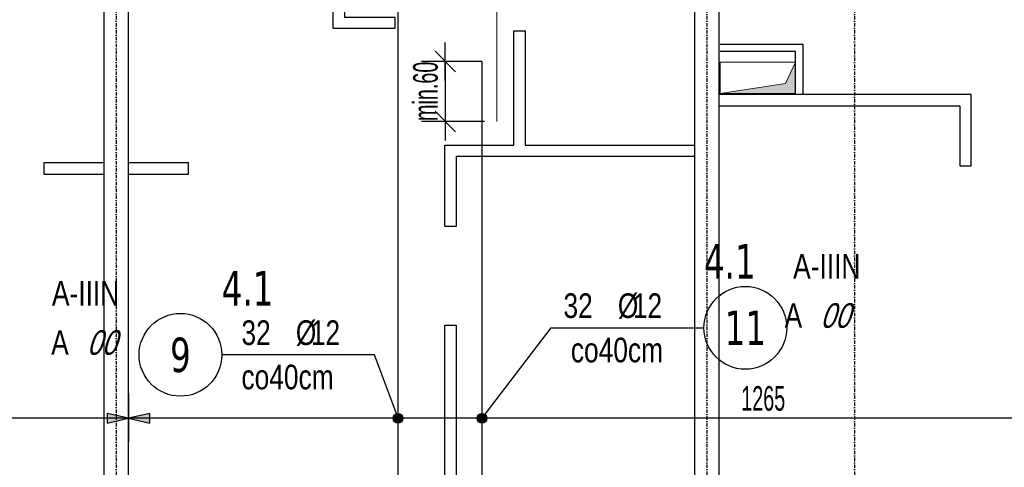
# Model space of a CAD drawing. Header units: millimetres. Extents: x -22500 to -4121, y -19317 to -14831.
# Tile 35 of 70: x -16120 to -15119, y -17555 to -17101. Entities that reach past the tile are written whole.
import ezdxf
from ezdxf.enums import TextEntityAlignment as Align

# ---------------------------------------------------------------- set-up
doc = ezdxf.new("R2010")
doc.units = ezdxf.units.MM
doc.header["$LTSCALE"] = 10
doc.linetypes.add('MO', pattern=[0.7, 0.35, -0.17, 0.01, -0.17])
for name, color, linetype in [('BA_wym', 1, 'Continuous'), ('BD_osm', 1, 'MO'), ('BD_wic', 1, 'Continuous'), ('BD_wig', 3, 'Continuous'), ('BZ_odn', 1, 'Continuous'), ('BZ_opi1', 7, 'Continuous'), ('BZ_opi2', 4, 'Continuous'), ('BZ_P_wid', 3, 'Continuous'), ('BZ_wym', 1, 'Continuous')]:
    doc.layers.add(name, color=color, linetype=linetype)
doc.layers.add('BZ_pom', color=6, linetype='Continuous', plot=False)
doc.layers.add('Nowe_A-Przebicia_Nr_pióra__1', color=7, linetype='Continuous', lineweight=13)
doc.layers.add('Nowe_A-Przebicia_Nr_pióra__102', color=7, linetype='Continuous', lineweight=5, true_color=0xcccccc)
doc.styles.add('BIKTBG', font='tahoma.ttf', dxfattribs={"width": 0.85})
doc.styles.add('BIKTS', font='bikromsw.shx', dxfattribs={"width": 0.8})
doc.styles.add('BIKWYM', font='bikromsw.shx', dxfattribs={"width": 0.6})
doc.dimstyles.new('BA_KR_100_cm', dxfattribs={"dimtxt": 25, "dimasz": 1.666667, "dimexe": 24, "dimexo": 0, "dimgap": 0, "dimtad": 0, "dimdec": 1, "dimrnd": 0.5, "dimzin": 9, "dimdsep": 46, "dimtxsty": 'BIKWYM', "dimblk": 'WYM-KR', "dimcen": 0, "dimdle": 20, "dimclrd": 256, "dimclre": 256, "dimclrt": 2, "dimadec": 0, "dimazin": 0, "dimtfac": 0.033333, "dimtdec": 1, "dimtmove": 0, "dimatfit": 3, "dimldrblk": 'WYM-KR', "dimfxl": 25, "dimfxlon": 1, "dimtvp": 0.8, "dimtolj": 1, "dimarcsym": 0})
doc.dimstyles.new('BZ_KP_100_cm', dxfattribs={"dimtxt": 25, "dimasz": 1.666667, "dimexe": 24, "dimexo": 0, "dimgap": 0, "dimtad": 0, "dimdec": 1, "dimrnd": 0.5, "dimzin": 9, "dimdsep": 46, "dimtxsty": 'BIKWYM', "dimblk": 'WYM-KR', "dimblk1": 'WYM-KP', "dimblk2": 'WYM-KP', "dimsah": 1, "dimcen": 0, "dimdle": 20, "dimclrd": 256, "dimclre": 256, "dimclrt": 7, "dimadec": 0, "dimazin": 0, "dimtfac": 0.033333, "dimtdec": 1, "dimtmove": 0, "dimatfit": 3, "dimldrblk": 'WYM-KP', "dimfxl": 1, "dimtvp": 0.8, "dimtolj": 1, "dimarcsym": 0})
doc.dimstyles.new('BZ_KR_100_cm', dxfattribs={"dimtxt": 25, "dimasz": 1.666667, "dimexe": 24, "dimexo": 0, "dimgap": 0, "dimtad": 0, "dimdec": 1, "dimrnd": 0.5, "dimzin": 9, "dimdsep": 46, "dimtxsty": 'BIKWYM', "dimblk": 'WYM-KR', "dimcen": 0, "dimdle": 20, "dimclrd": 256, "dimclre": 256, "dimclrt": 7, "dimadec": 0, "dimazin": 0, "dimtfac": 0.033333, "dimtdec": 1, "dimtmove": 0, "dimatfit": 3, "dimldrblk": 'WYM-KR', "dimfxl": 1, "dimtvp": 0.8, "dimtolj": 1, "dimarcsym": 0})
doc.dimstyles.new('BZ_ST_100_cm', dxfattribs={"dimtxt": 25, "dimasz": 1.666667, "dimexe": 24, "dimexo": 0, "dimgap": 0, "dimtad": 0, "dimdec": 1, "dimrnd": 0.5, "dimdsep": 46, "dimtxsty": 'BIKWYM', "dimblk": 'WYM-ST', "dimcen": 0, "dimdle": 20, "dimclrd": 256, "dimclre": 256, "dimclrt": 7, "dimadec": 0, "dimazin": 0, "dimtfac": 0.033333, "dimtdec": 1, "dimtix": 1, "dimtmove": 2, "dimatfit": 3, "dimldrblk": 'WYM-ST', "dimfxl": 25, "dimfxlon": 1, "dimtvp": 0.8, "dimtolj": 1, "dimtzin": 0, "dimarcsym": 0})

# ---------------------------------------------------------------- blocks, each defined once
blk = doc.blocks.new('WYM-KR')
at = {"color": 7, "linetype": 'ByBlock'}
blk.add_line((6.24, 6.24), (-6.24, -6.24), dxfattribs=at)
at = {"linetype": 'ByBlock'}
blk.add_line((11.52, 0), (-11.52, 0), dxfattribs=at)
blk = doc.blocks.new('*D315')
at = {"layer": 'BA_wym', "lineweight": -2}
for p, q in [((-14273.1, -15790.3), (-14224.1, -15790.3)), ((-14248.1, -15792), (-14248.1, -17835.6)), ((-14273.1, -17837.3), (-14224.1, -17837.3))]:
    blk.add_line(p, q, dxfattribs=at)
at = {"layer": 'Defpoints', "color": 0}
for p in [(-15409.1, -15790.3), (-14719.1, -17837.3), (-14248.1, -17837.3)]:
    blk.add_point(p, dxfattribs=at)
at = {"layer": 'BA_wym', "lineweight": -2, "xscale": 1.666666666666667, "yscale": 1.666666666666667, "zscale": 1.666666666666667}
for p, rotation in [((-14248.1, -15790.3), 90), ((-14248.1, -17837.3), 270)]:
    blk.add_blockref('WYM-KR', p, dxfattribs=dict(at, rotation=rotation))
at = {"layer": 'BA_wym', "color": 2, "insert": (-14268.1, -16813.8), "char_height": 25, "attachment_point": 5, "rotation": 90, "style": 'BIKWYM'}
blk.add_mtext('\\A1;2047', dxfattribs=at)
blk = doc.blocks.new('*D321')
at = {"layer": 'BA_wym', "lineweight": -2}
for p, q in [((-17495.1, -18202.8), (-17495.1, -18266.8)), ((-14548.1, -18202.8), (-14548.1, -18266.8)), ((-17493.5, -18242.8), (-14549.8, -18242.8))]:
    blk.add_line(p, q, dxfattribs=at)
at = {"layer": 'Defpoints', "color": 0}
for p in [(-17495.1, -16738.8), (-14548.1, -16738.8), (-14548.1, -18242.8)]:
    blk.add_point(p, dxfattribs=at)
at = {"layer": 'BA_wym', "lineweight": -2, "xscale": 1.666666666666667, "yscale": 1.666666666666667, "zscale": 1.666666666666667, "rotation": 180}
blk.add_blockref('WYM-KR', (-17495.1, -18242.8), dxfattribs=at)
at = {"layer": 'BA_wym', "lineweight": -2, "xscale": 1.666666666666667, "yscale": 1.666666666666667, "zscale": 1.666666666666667}
blk.add_blockref('WYM-KR', (-14548.1, -18242.8), dxfattribs=at)
at = {"layer": 'BA_wym', "color": 2, "insert": (-16021.6, -18222.8), "char_height": 25, "attachment_point": 5, "style": 'BIKWYM'}
blk.add_mtext('\\A1;2947', dxfattribs=at)
blk = doc.blocks.new('*D391')
at = {"layer": 'BA_wym', "lineweight": -2}
for p, q in [((-14233.1, -15670.3), (-14184.1, -15670.3)), ((-14208.1, -15672), (-14208.1, -17835.6)), ((-14233.1, -17837.3), (-14184.1, -17837.3))]:
    blk.add_line(p, q, dxfattribs=at)
at = {"layer": 'Defpoints', "color": 0}
for p in [(-15403.1, -15670.3), (-14719.1, -17837.3), (-14208.1, -17837.3)]:
    blk.add_point(p, dxfattribs=at)
at = {"layer": 'BA_wym', "lineweight": -2, "xscale": 1.666666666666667, "yscale": 1.666666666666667, "zscale": 1.666666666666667}
for p, rotation in [((-14208.1, -15670.3), 90), ((-14208.1, -17837.3), 270)]:
    blk.add_blockref('WYM-KR', p, dxfattribs=dict(at, rotation=rotation))
at = {"layer": 'BA_wym', "color": 2, "insert": (-14228.1, -16753.8), "char_height": 25, "attachment_point": 5, "rotation": 90, "style": 'BIKWYM'}
blk.add_mtext('\\A1;2167', dxfattribs=at)
blk = doc.blocks.new('WYM-ST')
blk.add_hatch(color=256).paths.add_polyline_path([(-13, 2.88), (0, 0), (-13, -2.88)])
blk.add_lwpolyline([(0, 0), (-13, 2.88), (-13, -2.88), (0, 0)])
blk = doc.blocks.new('*D422')
at = {"layer": 'BA_wym', "lineweight": -2}
for p, q in [((-16407.1, -17480.4), (-16407.1, -17529.4)), ((-16009.1, -17480.4), (-16009.1, -17529.4)), ((-16010.8, -17505.4), (-16405.5, -17505.4))]:
    blk.add_line(p, q, dxfattribs=at)
at = {"layer": 'Defpoints', "color": 0}
for p in [(-16407.1, -16681.3), (-16009.1, -16706.3), (-16407.1, -17505.4)]:
    blk.add_point(p, dxfattribs=at)
at = {"layer": 'BA_wym', "lineweight": -2, "xscale": 1.666666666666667, "yscale": 1.666666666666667, "zscale": 1.666666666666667, "rotation": 180}
blk.add_blockref('WYM-ST', (-16407.1, -17505.4), dxfattribs=at)
at = {"layer": 'BA_wym', "lineweight": -2, "xscale": 1.666666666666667, "yscale": 1.666666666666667, "zscale": 1.666666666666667}
blk.add_blockref('WYM-ST', (-16009.1, -17505.4), dxfattribs=at)
at = {"layer": 'BA_wym', "color": 7, "insert": (-16208.1, -17485.4), "char_height": 25, "attachment_point": 5, "style": 'BIKWYM'}
blk.add_mtext('\\A1;398', dxfattribs=at)
blk = doc.blocks.new('*D423')
at = {"layer": 'BA_wym', "lineweight": -2}
for p, q in [((-16009.1, -17480.4), (-16009.1, -17529.4)), ((-14744.1, -17480.4), (-14744.1, -17529.4)), ((-14745.8, -17505.4), (-16007.5, -17505.4))]:
    blk.add_line(p, q, dxfattribs=at)
at = {"layer": 'Defpoints', "color": 0}
for p in [(-14744.1, -16588.8), (-16009.1, -16706.3), (-16009.1, -17505.4)]:
    blk.add_point(p, dxfattribs=at)
at = {"layer": 'BA_wym', "lineweight": -2, "xscale": 1.666666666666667, "yscale": 1.666666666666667, "zscale": 1.666666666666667, "rotation": 180}
blk.add_blockref('WYM-ST', (-16009.1, -17505.4), dxfattribs=at)
at = {"layer": 'BA_wym', "lineweight": -2, "xscale": 1.666666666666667, "yscale": 1.666666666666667, "zscale": 1.666666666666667}
blk.add_blockref('WYM-ST', (-14744.1, -17505.4), dxfattribs=at)
at = {"layer": 'BA_wym', "color": 7, "insert": (-15364.3, -17485.4), "char_height": 25, "attachment_point": 5, "style": 'BIKWYM'}
blk.add_mtext('\\A1;1265', dxfattribs=at)
blk = doc.blocks.new('WYM-KP')
blk.add_hatch(color=256).paths.add_polyline_path([(3, 0, 1), (-3, 0, 1)])
blk.add_circle((0, 0), 3)
blk = doc.blocks.new('bik_BlkOpPret', base_point=(1524.5, 7050.3))
at = {"layer": 'BZ_opi1', "style": 'BIKTS', "width": 0.6}
for tag, p in [('SZTUK', (1533.8, 7057.8)), ('PRZEDR_FI', (1554.7, 7057.8)), ('PRZEKROJ', (1563.3, 7057.8)), ('PRZEDR_L', (1533.8, 7024)), ('DLUGOSC', (1568.6, 7024)), ('UWAGA', (1533.8, 6997.8))]:
    blk.add_attdef(tag, p, '', height=18.8, dxfattribs=at)
at = {"layer": 'BZ_opi2', "style": 'BIKTBG', "width": 0.6}
blk.add_attdef('NUMER', text='', height=26.2, dxfattribs=at).set_placement((1620.8, 7050.3), align=Align.MIDDLE_CENTER)
at = {"layer": 'BZ_pom', "width": 0.6}
for tag, p, height, style in [('POZYCJA', (1589.3, 7087.8), 26.2, 'BIKTBG'), ('GATUNEK', (1630.2, 7087.8), 18.8, 'BIKTS'), ('METODA_L', (1639.1, 7050.3), 18.8, 'BIKTS'), ('EURO_KOD', (1663.7, 7050.3), 18.8, 'BIKTS')]:
    blk.add_attdef(tag, p, '', height=height, dxfattribs=dict(at, style=style))
at = {"layer": 'BZ_wym', "width": 0.6}
for tag, p, height, style, flags in [('PRZEDR_NR', (1533.8, 6969.6), 26.2, 'BIKTBG', 1), ('PRZEDR_SZT', (1533.8, 6941.5), 18.8, 'BIKTS', 1), ('TYP_PRETA', (1533.8, 6913.4), 18.8, 'BIKTS', 3), ('EURO_KOD_SEGMENTY', (1567.6, 6885.3), 18.8, 'BIKTS', 3), ('HAK_1', (1533.8, 6857.1), 18.8, 'BIKTS', 3), ('HAK_2', (1533.8, 6829), 18.8, 'BIKTS', 3), ('ID', (1533.8, 6800.9), 18.8, 'BIKTS', 3), ('ID_C', (1533.8, 6772.8), 18.8, 'BIKTS', 3), ('b_atr_0', (1533.8, 6744.6), 18.8, 'BIKTS', 3)]:
    blk.add_attdef(tag, p, '', height=height, dxfattribs=dict(at, style=style, flags=flags))
blk = doc.blocks.new('*D445')
at = {"layer": 'BZ_wym', "lineweight": -2}
for p, q in [((-15650, -17143.3), (-15711.3, -17143.3)), ((-15687.3, -17141.6), (-15687.3, -17140)), ((-15687.3, -17143.3), (-15687.3, -17204.3)), ((-15647.3, -17204.3), (-15711.3, -17204.3)), ((-15687.3, -17206), (-15687.3, -17207.6))]:
    blk.add_line(p, q, dxfattribs=at)
at = {"layer": 'Defpoints', "color": 0}
for p in [(-15650, -17143.3), (-15687.3, -17204.3), (-15635, -17204.3)]:
    blk.add_point(p, dxfattribs=at)
at = {"layer": 'BZ_wym', "lineweight": -2, "xscale": 1.666666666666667, "yscale": 1.666666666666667, "zscale": 1.666666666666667}
for p, rotation in [((-15687.3, -17143.3), 270), ((-15687.3, -17204.3), 90)]:
    blk.add_blockref('WYM-KR', p, dxfattribs=dict(at, rotation=rotation))
at = {"layer": 'BZ_wym', "color": 7, "insert": (-15707.3, -17173.6), "char_height": 25, "attachment_point": 5, "rotation": 90, "style": 'BIKWYM'}
blk.add_mtext('\\A1;min.60', dxfattribs=at)

msp = doc.modelspace()

# ---------------------------------------------------------------- hatches: boundary and pattern name
at = {"layer": 'Nowe_A-Przebicia_Nr_pióra__102', "linetype": 'Continuous', "lineweight": 5, "true_color": 0xcccccc}
msp.add_hatch(color=254, dxfattribs=at).paths.add_polyline_path([(-15408.13, -17175.81), (-15331.63, -17175.81), (-15331.63, -17143.86), (-15341.62, -17165.82)])

# ---------------------------------------------------------------- linework, layer by layer
at = {"layer": 'BD_osm'}
for points in [[(-16021.63, -15130.31), (-16021.63, -18342.76)], [(-15421.63, -15130.31), (-15421.63, -18342.76)], [(-15271.63, -15130.31), (-15271.63, -18342.76)]]:
    msp.add_lwpolyline(points, dxfattribs=at)
at = {"layer": 'BD_wic', "color": 8}
for points in [[(-15789.63, -16916.31), (-15789.63, -17098.31), (-15738.63, -17098.31), (-15738.63, -17109.81), (-15801.13, -17109.81), (-15801.13, -16916.31)], [(-15434.13, -17239.81), (-15676.13, -17239.81), (-15676.13, -17310.81), (-15687.63, -17310.81), (-15687.63, -17228.31), (-15617.63, -17228.31), (-15617.63, -17112.31), (-15606.13, -17112.31), (-15606.13, -17228.31), (-15434.13, -17228.31)], [(-15408.13, -17125.81), (-15324.13, -17125.81), (-15324.13, -17175.81)], [(-15331.63, -17175.81), (-15331.63, -17133.31), (-15408.13, -17133.31)], [(-15409.13, -17188.31), (-15164.63, -17188.31), (-15164.63, -17249.31), (-15153.13, -17249.31), (-15153.13, -17176.81), (-15409.13, -17176.81)], [(-16034.13, -17246.31), (-16095.14, -17246.31), (-16095.14, -17257.81), (-16034.13, -17257.81)], [(-16009.13, -17257.81), (-15948.12, -17257.81), (-15948.12, -17246.31), (-16009.13, -17246.31)], [(-15687.63, -17641.31), (-15687.63, -17410.81), (-15676.13, -17410.81), (-15676.13, -17641.31)]]:
    msp.add_lwpolyline(points, dxfattribs=at)
at = {"layer": 'BD_wig'}
for points in [[(-16034.13, -17641.31), (-16081.63, -17641.31), (-16081.63, -17666.31), (-15961.63, -17666.31), (-15961.63, -17641.31), (-16009.13, -17641.31), (-16009.13, -16916.31), (-15728.63, -16916.31), (-15728.63, -16891.31), (-16244.63, -16891.31), (-16244.63, -16916.31), (-16034.13, -16916.31), (-16034.13, -17641.31)], [(-15471.63, -17666.31), (-15341.63, -17666.31), (-15341.63, -17641.31), (-15409.13, -17641.31), (-15409.13, -16916.31), (-15395.13, -16916.31), (-15395.13, -16891.31), (-15628.63, -16891.31), (-15628.63, -16916.31), (-15434.13, -16916.31), (-15434.13, -17641.31), (-15471.63, -17641.31), (-15471.63, -17666.31)]]:
    msp.add_lwpolyline(points, dxfattribs=at)
at = {"layer": 'BZ_odn'}
for centre in [(-15382.48, -17413.6), (-15956.35, -17440.99)]:
    msp.add_circle(centre, 42, dxfattribs=at)
at = {"layer": 'BZ_P_wid', "color": 3, "const_width": 1.2}
for points in [[(-15634.98, -17204.31), (-15634.98, -16224.31)], [(-15735.3, -16463.31), (-15735.3, -17663.31)], [(-15649.98, -17663.31), (-15649.98, -17143.31)]]:
    msp.add_lwpolyline(points, dxfattribs=at)
at = {"layer": 'Nowe_A-Przebicia_Nr_pióra__1', "color": 7, "linetype": 'Continuous', "lineweight": 13}
for p, q in [((-15331.63, -17143.86), (-15408.13, -17143.86)), ((-15408.13, -17143.86), (-15408.13, -17175.81)), ((-15341.62, -17165.82), (-15331.63, -17143.86)), ((-15331.63, -17175.81), (-15331.63, -17143.86)), ((-15408.13, -17175.81), (-15341.62, -17165.82)), ((-15408.13, -17175.81), (-15331.63, -17175.81))]:
    msp.add_line(p, q, dxfattribs=at)

# ---------------------------------------------------------------- block references
ref = msp.add_blockref('bik_BlkOpPret', (-15579.72, -17413.6))
ref.add_attrib('NUMER', '11', dxfattribs={"layer": 'BZ_opi2', "height": 35, "style": 'BIKTBG', "width": 0.8}).set_placement((-15382.48, -17413.6), align=Align.MIDDLE_CENTER)
ref.add_attrib('POZYCJA', '4.1', (-15424.48, -17363.6), dxfattribs={"layer": 'BZ_pom', "height": 35, "style": 'BIKTBG', "width": 0.8})
ref.add_attrib('SZTUK', '32', (-15567.22, -17403.6), dxfattribs={"layer": 'BZ_opi1', "height": 25, "style": 'BIKTS', "width": 0.8})
ref.add_attrib('GATUNEK', 'A-IIIN', (-15333.9, -17363.6), dxfattribs={"layer": 'BZ_pom', "height": 25, "style": 'BIKTS', "width": 0.8})
ref.add_attrib('PRZEKROJ', '12', (-15496.74, -17403.6), dxfattribs={"layer": 'BZ_opi1', "height": 25, "style": 'BIKTS', "width": 0.8})
ref.add_attrib('UWAGA', 'co40cm', (-15559.72, -17448.6), dxfattribs={"layer": 'BZ_opi1', "height": 25, "style": 'BIKTS', "width": 0.8})
ref.add_attrib('METODA_L', 'A', (-15342.58, -17413.6), dxfattribs={"layer": 'BZ_pom', "height": 25, "style": 'BIKTS', "width": 0.8})
ref.add_attrib('PRZEDR_FI', '%%c', (-15511.98, -17403.6), dxfattribs={"layer": 'BZ_opi1', "height": 25, "style": 'BIKTS', "width": 0.8})
ref.add_attrib('EURO_KOD', '00', (-15306.39, -17413.6), dxfattribs={"layer": 'BZ_pom', "height": 25, "style": 'BIKTS', "oblique": 18, "width": 0.8})
ref = msp.add_blockref('bik_BlkOpPret', (-15759.11, -17440.99))
ref.add_attrib('NUMER', '9', dxfattribs={"layer": 'BZ_opi2', "height": 35, "style": 'BIKTBG', "width": 0.8}).set_placement((-15956.35, -17440.99), align=Align.MIDDLE_CENTER)
ref.add_attrib('POZYCJA', '4.1', (-15914.35, -17390.99), dxfattribs={"layer": 'BZ_pom', "height": 35, "style": 'BIKTBG', "width": 0.8})
ref.add_attrib('SZTUK', '32', (-15894.35, -17430.99), dxfattribs={"layer": 'BZ_opi1', "height": 25, "style": 'BIKTS', "width": 0.8})
ref.add_attrib('GATUNEK', 'A-IIIN', (-16086.84, -17390.99), dxfattribs={"layer": 'BZ_pom', "height": 25, "style": 'BIKTS', "width": 0.8})
ref.add_attrib('PRZEKROJ', '12', (-15823.87, -17430.99), dxfattribs={"layer": 'BZ_opi1', "height": 25, "style": 'BIKTS', "width": 0.8})
ref.add_attrib('UWAGA', 'co40cm', (-15894.35, -17475.99), dxfattribs={"layer": 'BZ_opi1', "height": 25, "style": 'BIKTS', "width": 0.8})
ref.add_attrib('METODA_L', 'A', (-16087.68, -17440.99), dxfattribs={"layer": 'BZ_pom', "height": 25, "style": 'BIKTS', "width": 0.8})
ref.add_attrib('PRZEDR_FI', '%%c', (-15839.11, -17430.99), dxfattribs={"layer": 'BZ_opi1', "height": 25, "style": 'BIKTS', "width": 0.8})
ref.add_attrib('EURO_KOD', '00', (-16051.49, -17440.99), dxfattribs={"layer": 'BZ_pom', "height": 25, "style": 'BIKTS', "oblique": 18, "width": 0.8})

# ---------------------------------------------------------------- dimensions: what is measured, and where the dimension line sits
at = {"layer": 'BA_wym'}
for base, p1, picture, middle in [((-14208.13, -17837.31), (-15403.13, -15670.29), '*D391', (-14228.13, -16753.8)), ((-14248.13, -17837.31), (-15409.13, -15790.31), '*D315', (-14268.13, -16813.81))]:
    dim = msp.add_linear_dim(base=base, p1=p1, p2=(-14719.13, -17837.31), angle=90, dimstyle='BA_KR_100_cm', override={"dimatfit": 1}, dxfattribs=at)
    dim.commit()
    dim.dimension.update_dxf_attribs({"geometry": picture, "text_midpoint": middle})
for base, p1, p2, picture, middle in [((-16009.13, -17505.38), (-14744.13, -16588.81), (-16009.13, -16706.31), '*D423', (-15364.3, -17485.38)), ((-16407.13, -17505.38), (-16009.13, -16706.31), (-16407.13, -16681.31), '*D422', (-16208.13, -17485.38))]:
    dim = msp.add_linear_dim(base=base, p1=p1, p2=p2, dimstyle='BZ_ST_100_cm', override={"dimrnd": 1, "dimblk": 'WYM-ST'}, dxfattribs=at)
    dim.commit()
    dim.dimension.update_dxf_attribs({"geometry": picture, "text_midpoint": middle, "dimtype": 160})
dim = msp.add_linear_dim(base=(-14548.13, -18242.76), p1=(-17495.13, -16738.81), p2=(-14548.13, -16738.81), dimstyle='BA_KR_100_cm', override={"dimatfit": 1, "dimfxl": 40}, dxfattribs=at)
dim.commit()
dim.dimension.update_dxf_attribs({"geometry": '*D321', "text_midpoint": (-16021.63, -18222.76)})
at = {"layer": 'BZ_wym'}
dim = msp.add_linear_dim(base=(-15687.26, -17204.31), p1=(-15649.98, -17143.31), p2=(-15634.98, -17204.31), angle=270, text='min.60', dimstyle='BZ_KR_100_cm', override={"dimtxsty": 'BIKWYM', "dimatfit": 1, "dimfxl": 40, "dimfxlon": 1}, dxfattribs=at)
dim.commit()
dim.dimension.update_dxf_attribs({"geometry": '*D445', "text_midpoint": (-15687.26, -17173.56), "dimtype": 160})

# ---------------------------------------------------------------- leaders
at = {"layer": 'BZ_odn'}
for points in [[(-15649.98, -17505.38), (-15579.72, -17413.6), (-15424.48, -17413.6)], [(-15735.3, -17505.38), (-15759.11, -17440.99), (-15914.35, -17440.99)]]:
    msp.add_leader(points, dimstyle='BZ_KP_100_cm', dxfattribs=at)

doc.saveas('drawing.dxf')
